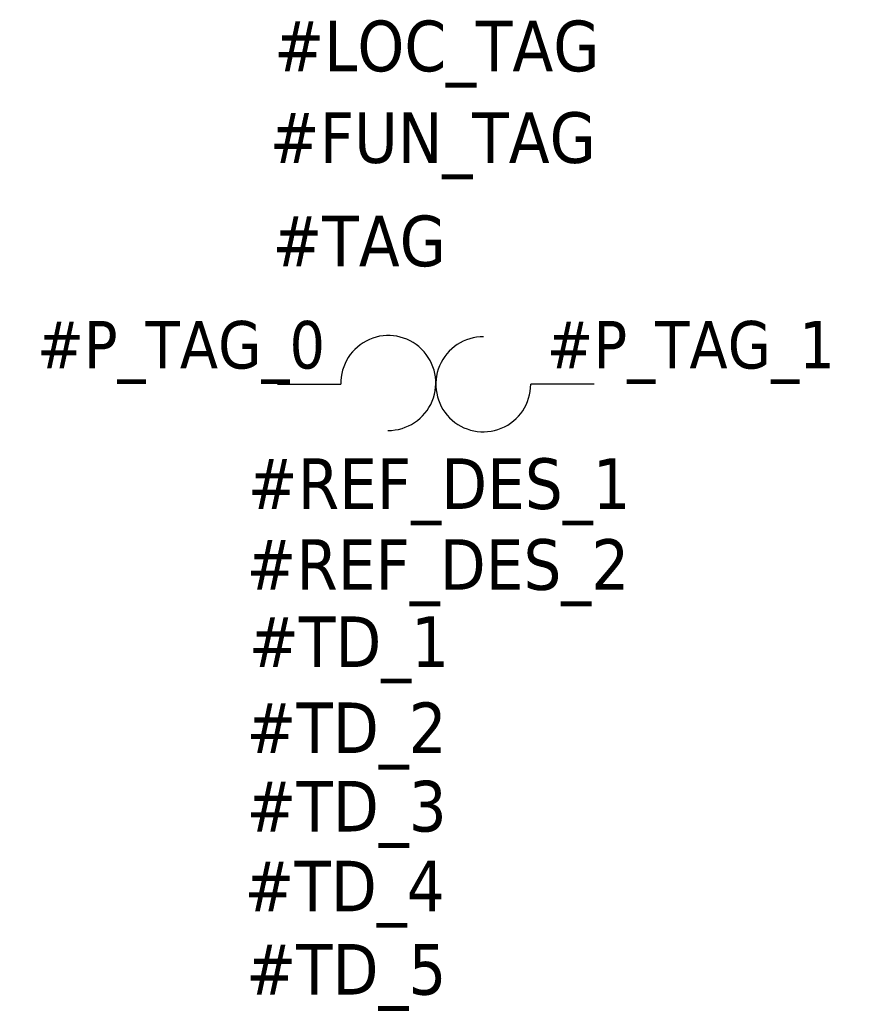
# Model space of a CAD drawing. Header units: millimetres. Extents: x -0.41 to 0.91, y -0.98 to 0.58.
import ezdxf
from ezdxf.enums import TextEntityAlignment as Align

# ---------------------------------------------------------------- set-up
doc = ezdxf.new("R2010")
doc.units = ezdxf.units.MM
doc.header["$LTSCALE"] = 0.5
doc.header["$MEASUREMENT"] = 0
doc.styles.add('TAHOMA_STANDARD', font='txt')

msp = doc.modelspace()

# ---------------------------------------------------------------- linework, layer by layer
at = {"color": 0}
for p, q in [((0, 0), (0.1, 0)), ((0.5004, 0), (0.4, 0))]:
    msp.add_line(p, q, dxfattribs=at)
for centre, start, end in [((0.175, 0.0021), 269.5469, 181.5913), ((0.325, 0), 89.5234, 359.9913)]:
    msp.add_arc(centre, 0.075, start, end, dxfattribs=at)

# ---------------------------------------------------------------- texts
at = {"color": 0, "style": 'TAHOMA_STANDARD'}
for tag, p, height in [('#LOC_TAG', (-0.0056, 0.4944), 0.08), ('#FUN_TAG', (-0.0126, 0.3497), 0.08), ('#TAG', (-0.0084, 0.1865), 0.08), ('#P_TAG_1', (0.425, 0.025), 0.075), ('#REF_DES_1', (-0.0473, -0.1969), 0.08), ('#REF_DES_2', (-0.0495, -0.3246), 0.08), ('#TD_1', (-0.0454, -0.4466), 0.08), ('#TD_2', (-0.0494, -0.5825), 0.08), ('#TD_3', (-0.0494, -0.7063), 0.08), ('#TD_4', (-0.0526, -0.8325), 0.08), ('#TD_5', (-0.0499, -0.9639), 0.08)]:
    msp.add_attdef(tag, p, '', height=height, dxfattribs=at)
msp.add_attdef('#P_TAG_0', text='', height=0.075, dxfattribs=at).set_placement((0.075, 0.025), align=Align.RIGHT)

doc.saveas('drawing.dxf')
